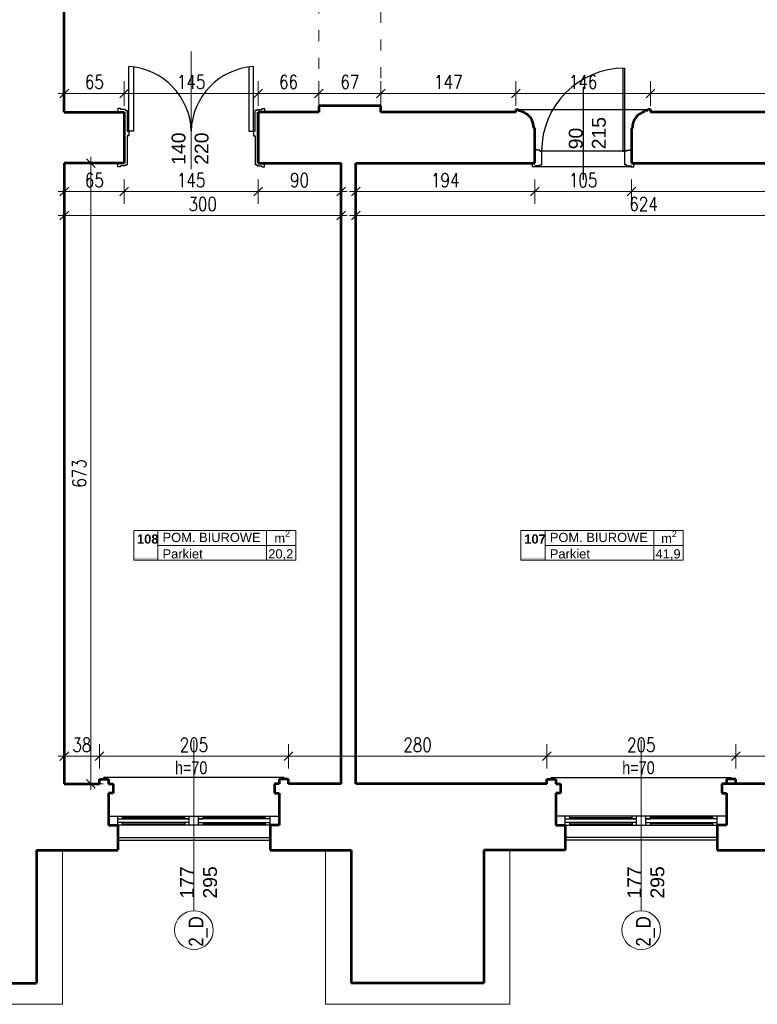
# Model space of a CAD drawing. Header units: millimetres. Extents: x 56977 to 67992, y 30187 to 42235.
# Tile 26 of 130: x 63240 to 64040, y 32666 to 33733. Entities that reach past the tile are written whole.
import ezdxf

# ---------------------------------------------------------------- set-up
doc = ezdxf.new("R2010")
doc.units = ezdxf.units.MM
doc.header["$MEASUREMENT"] = 0
doc.linetypes.add('ACAD_ISO03W100', pattern=[30, 12, -18])
doc.layers.get('0').update_dxf_attribs({"lineweight": 13})
doc.layers.get('DEFPOINTS').update_dxf_attribs({"lineweight": 13})
doc.layers.add('AI-OKNA', color=4, linetype='Continuous')
doc.layers.add('okna', color=8, linetype='Continuous')
for name, color, linetype, lineweight in [('AI-OPISY', 3, 'Continuous', 13), ('AI_MURY', 40, 'Continuous', 53), ('AI_WIDOK', 8, 'Continuous', 13), ('Lines', 7, 'Continuous', 13), ('OPISY TABELKI', 30, 'Continuous', 13), ('wymiary', 8, 'Continuous', 13)]:
    doc.layers.add(name, color=color, linetype=linetype, lineweight=lineweight)
doc.styles.add('GENERATED_STYLE_2', font='txt.shx')
doc.styles.get("Standard").update_dxf_attribs({"font": 'txt.shx'})
doc.styles.add('Style-ROMANS', font='ROMANS.shx')
doc.styles.add('WYMIAROWY-08', font='ROMANS.shx', dxfattribs={"width": 0.8})
doc.dimstyles.new('DYBY', dxfattribs={"dimscale": 100, "dimtxt": 0.15, "dimasz": 0.05, "dimexe": 0.05, "dimexo": 0.1, "dimgap": 0.05, "dimtad": 1, "dimdec": 0, "dimdsep": 46, "dimlunit": 5, "dimtxsty": 'WYMIAROWY-08', "dimblk": 'M_STRZ', "dimcen": 0.1, "dimse1": 1, "dimse2": 1, "dimclrd": 7, "dimclre": 7, "dimclrt": 1, "dimadec": 0, "dimazin": 0, "dimtfac": 1, "dimtdec": 0, "dimtmove": 2, "dimatfit": 3, "dimldrblk": 'M_STRZ', "dimfxl": 0, "dimtolj": 1, "dimarcsym": 0})

# ---------------------------------------------------------------- blocks, each defined once
blk = doc.blocks.new('M_STRZ')
for p, q in [((0, 2.66), (0, 0)), ((-1.33, 0), (1.33, 0)), ((-0.94, -0.94), (0.94, 0.94)), ((0, 0), (0, -2.66))]:
    blk.add_line(p, q)
blk = doc.blocks.new('*U573')
at = {"layer": 'DEFPOINTS', "color": 0}
for p in [(63288.5, 33578.1), (63288.5, 32905.1), (63317.2, 32905.1)]:
    blk.add_point(p, dxfattribs=at)
at = {"layer": 'wymiary', "color": 7, "lineweight": -2}
blk.add_line((63317.2, 33573.1), (63317.2, 32910.1), dxfattribs=at)
at = {"layer": 'wymiary', "color": 7, "lineweight": -2, "xscale": 5, "yscale": 5, "zscale": 5}
for p, rotation in [((63317.2, 33578.1), 90), ((63317.2, 32905.1), 270)]:
    blk.add_blockref('M_STRZ', p, dxfattribs=dict(at, rotation=rotation))
at = {"layer": 'wymiary', "color": 1, "insert": (63304.7, 33241.6), "char_height": 15, "attachment_point": 5, "rotation": 90, "style": 'WYMIAROWY-08'}
blk.add_mtext('673', dxfattribs=at)
blk = doc.blocks.new('*D2106')
at = {"layer": 'DEFPOINTS'}
for p in [(63288.5, 33578.1), (63304.7, 33257.6), (63288.5, 32905.1), (63317.2, 32905.1)]:
    blk.add_point(p, dxfattribs=at)
at = {"layer": 'wymiary', "color": 7}
blk.add_blockref('*U573', (0, 0), dxfattribs=at)
blk = doc.blocks.new('*U943')
at = {"layer": 'DEFPOINTS', "color": 0}
for p in [(63353.5, 33653.5), (63288.5, 33633.1), (63353.5, 33633.1)]:
    blk.add_point(p, dxfattribs=at)
at = {"layer": 'wymiary', "color": 7, "lineweight": -2}
blk.add_line((63293.5, 33653.5), (63348.5, 33653.5), dxfattribs=at)
at = {"layer": 'wymiary', "color": 7, "lineweight": -2, "xscale": 5, "yscale": 5, "zscale": 5, "rotation": 180}
blk.add_blockref('M_STRZ', (63288.5, 33653.5), dxfattribs=at)
at = {"layer": 'wymiary', "color": 7, "lineweight": -2, "xscale": 5, "yscale": 5, "zscale": 5}
blk.add_blockref('M_STRZ', (63353.5, 33653.5), dxfattribs=at)
at = {"layer": 'wymiary', "color": 1, "insert": (63321, 33666), "char_height": 15, "attachment_point": 5, "style": 'WYMIAROWY-08'}
blk.add_mtext('65', dxfattribs=at)
blk = doc.blocks.new('*D2476')
at = {"layer": 'DEFPOINTS'}
for p in [(63310.7, 33666), (63353.5, 33653.5), (63288.5, 33633.1), (63353.5, 33633.1)]:
    blk.add_point(p, dxfattribs=at)
at = {"layer": 'wymiary', "color": 7}
blk.add_blockref('*U943', (0, 0), dxfattribs=at)
blk = doc.blocks.new('*U944')
at = {"layer": 'DEFPOINTS', "color": 0}
for p in [(63498.5, 33653.5), (63353.5, 33633.1), (63498.5, 33633.1)]:
    blk.add_point(p, dxfattribs=at)
at = {"layer": 'wymiary', "color": 7, "lineweight": -2}
blk.add_line((63358.5, 33653.5), (63493.5, 33653.5), dxfattribs=at)
at = {"layer": 'wymiary', "color": 7, "lineweight": -2, "xscale": 5, "yscale": 5, "zscale": 5, "rotation": 180}
blk.add_blockref('M_STRZ', (63353.5, 33653.5), dxfattribs=at)
at = {"layer": 'wymiary', "color": 7, "lineweight": -2, "xscale": 5, "yscale": 5, "zscale": 5}
blk.add_blockref('M_STRZ', (63498.5, 33653.5), dxfattribs=at)
at = {"layer": 'wymiary', "color": 1, "insert": (63426, 33666), "char_height": 15, "attachment_point": 5, "style": 'WYMIAROWY-08'}
blk.add_mtext('145', dxfattribs=at)
blk = doc.blocks.new('*D2477')
at = {"layer": 'DEFPOINTS'}
for p in [(63410.6, 33666), (63498.5, 33653.5), (63353.5, 33633.1), (63498.5, 33633.1)]:
    blk.add_point(p, dxfattribs=at)
at = {"layer": 'wymiary', "color": 7}
blk.add_blockref('*U944', (0, 0), dxfattribs=at)
blk = doc.blocks.new('*U945')
at = {"layer": 'DEFPOINTS', "color": 0}
for p in [(63564.6, 33653.5), (63498.5, 33633.1), (63564.6, 33633.1)]:
    blk.add_point(p, dxfattribs=at)
at = {"layer": 'wymiary', "color": 7, "lineweight": -2}
blk.add_line((63503.5, 33653.5), (63559.6, 33653.5), dxfattribs=at)
at = {"layer": 'wymiary', "color": 7, "lineweight": -2, "xscale": 5, "yscale": 5, "zscale": 5, "rotation": 180}
blk.add_blockref('M_STRZ', (63498.5, 33653.5), dxfattribs=at)
at = {"layer": 'wymiary', "color": 7, "lineweight": -2, "xscale": 5, "yscale": 5, "zscale": 5}
blk.add_blockref('M_STRZ', (63564.6, 33653.5), dxfattribs=at)
at = {"layer": 'wymiary', "color": 1, "insert": (63531.6, 33666), "char_height": 15, "attachment_point": 5, "style": 'WYMIAROWY-08'}
blk.add_mtext('66', dxfattribs=at)
blk = doc.blocks.new('*D2478')
at = {"layer": 'DEFPOINTS'}
for p in [(63521.3, 33666), (63564.6, 33653.5), (63498.5, 33633.1), (63564.6, 33633.1)]:
    blk.add_point(p, dxfattribs=at)
at = {"layer": 'wymiary', "color": 7}
blk.add_blockref('*U945', (0, 0), dxfattribs=at)
blk = doc.blocks.new('*U946')
at = {"layer": 'DEFPOINTS', "color": 0}
for p in [(63631.6, 33653.5), (63564.6, 33633.1), (63631.6, 33633.1)]:
    blk.add_point(p, dxfattribs=at)
at = {"layer": 'wymiary', "color": 7, "lineweight": -2}
blk.add_line((63569.6, 33653.5), (63626.6, 33653.5), dxfattribs=at)
at = {"layer": 'wymiary', "color": 7, "lineweight": -2, "xscale": 5, "yscale": 5, "zscale": 5, "rotation": 180}
blk.add_blockref('M_STRZ', (63564.6, 33653.5), dxfattribs=at)
at = {"layer": 'wymiary', "color": 7, "lineweight": -2, "xscale": 5, "yscale": 5, "zscale": 5}
blk.add_blockref('M_STRZ', (63631.6, 33653.5), dxfattribs=at)
at = {"layer": 'wymiary', "color": 1, "insert": (63598.1, 33666), "char_height": 15, "attachment_point": 5, "style": 'WYMIAROWY-08'}
blk.add_mtext('67', dxfattribs=at)
blk = doc.blocks.new('*D2479')
at = {"layer": 'DEFPOINTS'}
for p in [(63587.8, 33666), (63631.6, 33653.5), (63564.6, 33633.1), (63631.6, 33633.1)]:
    blk.add_point(p, dxfattribs=at)
at = {"layer": 'wymiary', "color": 7}
blk.add_blockref('*U946', (0, 0), dxfattribs=at)
blk = doc.blocks.new('*U947')
at = {"layer": 'DEFPOINTS', "color": 0}
for p in [(64565.2, 33653.5), (63924, 33633.1), (64565.2, 33633.1)]:
    blk.add_point(p, dxfattribs=at)
at = {"layer": 'wymiary', "color": 7, "lineweight": -2}
blk.add_line((63929, 33653.5), (64560.2, 33653.5), dxfattribs=at)
at = {"layer": 'wymiary', "color": 7, "lineweight": -2, "xscale": 5, "yscale": 5, "zscale": 5, "rotation": 180}
blk.add_blockref('M_STRZ', (63924, 33653.5), dxfattribs=at)
at = {"layer": 'wymiary', "color": 7, "lineweight": -2, "xscale": 5, "yscale": 5, "zscale": 5}
blk.add_blockref('M_STRZ', (64565.2, 33653.5), dxfattribs=at)
at = {"layer": 'wymiary', "color": 1, "insert": (64244.6, 33666), "char_height": 15, "attachment_point": 5, "style": 'WYMIAROWY-08'}
blk.add_mtext('641', dxfattribs=at)
blk = doc.blocks.new('*D2480')
at = {"layer": 'DEFPOINTS'}
for p in [(64228.6, 33666), (64565.2, 33653.5), (63924, 33633.1), (64565.2, 33633.1)]:
    blk.add_point(p, dxfattribs=at)
at = {"layer": 'wymiary', "color": 7}
blk.add_blockref('*U947', (0, 0), dxfattribs=at)
blk = doc.blocks.new('*U956')
at = {"layer": 'DEFPOINTS', "color": 0}
for p in [(63288.5, 33573.1), (63353.5, 33573.1), (63353.5, 33547.1)]:
    blk.add_point(p, dxfattribs=at)
at = {"layer": 'wymiary', "color": 7, "lineweight": -2}
blk.add_line((63293.5, 33547.1), (63348.5, 33547.1), dxfattribs=at)
at = {"layer": 'wymiary', "color": 7, "lineweight": -2, "xscale": 5, "yscale": 5, "zscale": 5, "rotation": 180}
blk.add_blockref('M_STRZ', (63288.5, 33547.1), dxfattribs=at)
at = {"layer": 'wymiary', "color": 7, "lineweight": -2, "xscale": 5, "yscale": 5, "zscale": 5}
blk.add_blockref('M_STRZ', (63353.5, 33547.1), dxfattribs=at)
at = {"layer": 'wymiary', "color": 1, "insert": (63321, 33559.6), "char_height": 15, "attachment_point": 5, "style": 'WYMIAROWY-08'}
blk.add_mtext('65', dxfattribs=at)
blk = doc.blocks.new('*D2489')
at = {"layer": 'DEFPOINTS'}
for p in [(63288.5, 33573.1), (63353.5, 33573.1), (63353.5, 33547.1), (63310.7, 33534.6)]:
    blk.add_point(p, dxfattribs=at)
at = {"layer": 'wymiary', "color": 7}
blk.add_blockref('*U956', (0, 0), dxfattribs=at)
blk = doc.blocks.new('*U957')
at = {"layer": 'DEFPOINTS', "color": 0}
for p in [(63353.5, 33573.1), (63498.5, 33573.1), (63498.5, 33547.1)]:
    blk.add_point(p, dxfattribs=at)
at = {"layer": 'wymiary', "color": 7, "lineweight": -2}
blk.add_line((63358.5, 33547.1), (63493.5, 33547.1), dxfattribs=at)
at = {"layer": 'wymiary', "color": 7, "lineweight": -2, "xscale": 5, "yscale": 5, "zscale": 5, "rotation": 180}
blk.add_blockref('M_STRZ', (63353.5, 33547.1), dxfattribs=at)
at = {"layer": 'wymiary', "color": 7, "lineweight": -2, "xscale": 5, "yscale": 5, "zscale": 5}
blk.add_blockref('M_STRZ', (63498.5, 33547.1), dxfattribs=at)
at = {"layer": 'wymiary', "color": 1, "insert": (63426, 33559.6), "char_height": 15, "attachment_point": 5, "style": 'WYMIAROWY-08'}
blk.add_mtext('145', dxfattribs=at)
blk = doc.blocks.new('*D2490')
at = {"layer": 'DEFPOINTS'}
for p in [(63353.5, 33573.1), (63498.5, 33573.1), (63498.5, 33547.1), (63410.6, 33534.6)]:
    blk.add_point(p, dxfattribs=at)
at = {"layer": 'wymiary', "color": 7}
blk.add_blockref('*U957', (0, 0), dxfattribs=at)
blk = doc.blocks.new('*U958')
at = {"layer": 'DEFPOINTS', "color": 0}
for p in [(63604.5, 33573.1), (63798.5, 33573.1), (63798.5, 33547.1)]:
    blk.add_point(p, dxfattribs=at)
at = {"layer": 'wymiary', "color": 7, "lineweight": -2}
blk.add_line((63609.5, 33547.1), (63793.5, 33547.1), dxfattribs=at)
at = {"layer": 'wymiary', "color": 7, "lineweight": -2, "xscale": 5, "yscale": 5, "zscale": 5, "rotation": 180}
blk.add_blockref('M_STRZ', (63604.5, 33547.1), dxfattribs=at)
at = {"layer": 'wymiary', "color": 7, "lineweight": -2, "xscale": 5, "yscale": 5, "zscale": 5}
blk.add_blockref('M_STRZ', (63798.5, 33547.1), dxfattribs=at)
at = {"layer": 'wymiary', "color": 1, "insert": (63701.5, 33559.6), "char_height": 15, "attachment_point": 5, "style": 'WYMIAROWY-08'}
blk.add_mtext('194', dxfattribs=at)
blk = doc.blocks.new('*D2491')
at = {"layer": 'DEFPOINTS'}
for p in [(63604.5, 33573.1), (63798.5, 33573.1), (63798.5, 33547.1), (63686.1, 33534.6)]:
    blk.add_point(p, dxfattribs=at)
at = {"layer": 'wymiary', "color": 7}
blk.add_blockref('*U958', (0, 0), dxfattribs=at)
blk = doc.blocks.new('*U1124')
at = {"layer": 'DEFPOINTS', "color": 0}
for p in [(63326.5, 32934.9), (63288.5, 32905.1), (63326.5, 32905.1)]:
    blk.add_point(p, dxfattribs=at)
at = {"layer": 'wymiary', "color": 7, "lineweight": -2}
blk.add_line((63293.5, 32934.9), (63321.5, 32934.9), dxfattribs=at)
at = {"layer": 'wymiary', "color": 7, "lineweight": -2, "xscale": 5, "yscale": 5, "zscale": 5, "rotation": 180}
blk.add_blockref('M_STRZ', (63288.5, 32934.9), dxfattribs=at)
at = {"layer": 'wymiary', "color": 7, "lineweight": -2, "xscale": 5, "yscale": 5, "zscale": 5}
blk.add_blockref('M_STRZ', (63326.5, 32934.9), dxfattribs=at)
at = {"layer": 'wymiary', "color": 1, "insert": (63307.5, 32947.4), "char_height": 15, "attachment_point": 5, "style": 'WYMIAROWY-08'}
blk.add_mtext('38', dxfattribs=at)
blk = doc.blocks.new('*D2657')
at = {"layer": 'DEFPOINTS'}
for p in [(63296.9, 32947.4), (63326.5, 32934.9), (63288.5, 32905.1), (63326.5, 32905.1)]:
    blk.add_point(p, dxfattribs=at)
at = {"layer": 'wymiary', "color": 7}
blk.add_blockref('*U1124', (0, 0), dxfattribs=at)
blk = doc.blocks.new('*U1125')
at = {"layer": 'DEFPOINTS', "color": 0}
for p in [(63531.5, 32934.9), (63326.5, 32905.1), (63531.5, 32905.1)]:
    blk.add_point(p, dxfattribs=at)
at = {"layer": 'wymiary', "color": 7, "lineweight": -2}
blk.add_line((63331.5, 32934.9), (63526.5, 32934.9), dxfattribs=at)
at = {"layer": 'wymiary', "color": 7, "lineweight": -2, "xscale": 5, "yscale": 5, "zscale": 5, "rotation": 180}
blk.add_blockref('M_STRZ', (63326.5, 32934.9), dxfattribs=at)
at = {"layer": 'wymiary', "color": 7, "lineweight": -2, "xscale": 5, "yscale": 5, "zscale": 5}
blk.add_blockref('M_STRZ', (63531.5, 32934.9), dxfattribs=at)
at = {"layer": 'wymiary', "color": 1, "insert": (63429, 32947.4), "char_height": 15, "attachment_point": 5, "style": 'WYMIAROWY-08'}
blk.add_mtext('205', dxfattribs=at)
blk = doc.blocks.new('*D2658')
at = {"layer": 'DEFPOINTS'}
for p in [(63412.7, 32947.4), (63531.5, 32934.9), (63326.5, 32905.1), (63531.5, 32905.1)]:
    blk.add_point(p, dxfattribs=at)
at = {"layer": 'wymiary', "color": 7}
blk.add_blockref('*U1125', (0, 0), dxfattribs=at)
blk = doc.blocks.new('*U1126')
at = {"layer": 'DEFPOINTS', "color": 0}
for p in [(63811.5, 32934.9), (63531.5, 32905.1), (63811.5, 32905.1)]:
    blk.add_point(p, dxfattribs=at)
at = {"layer": 'wymiary', "color": 7, "lineweight": -2}
blk.add_line((63536.5, 32934.9), (63806.5, 32934.9), dxfattribs=at)
at = {"layer": 'wymiary', "color": 7, "lineweight": -2, "xscale": 5, "yscale": 5, "zscale": 5, "rotation": 180}
blk.add_blockref('M_STRZ', (63531.5, 32934.9), dxfattribs=at)
at = {"layer": 'wymiary', "color": 7, "lineweight": -2, "xscale": 5, "yscale": 5, "zscale": 5}
blk.add_blockref('M_STRZ', (63811.5, 32934.9), dxfattribs=at)
at = {"layer": 'wymiary', "color": 1, "insert": (63671.5, 32947.4), "char_height": 15, "attachment_point": 5, "style": 'WYMIAROWY-08'}
blk.add_mtext('280', dxfattribs=at)
blk = doc.blocks.new('*D2659')
at = {"layer": 'DEFPOINTS'}
for p in [(63655.2, 32947.4), (63811.5, 32934.9), (63531.5, 32905.1), (63811.5, 32905.1)]:
    blk.add_point(p, dxfattribs=at)
at = {"layer": 'wymiary', "color": 7}
blk.add_blockref('*U1126', (0, 0), dxfattribs=at)
blk = doc.blocks.new('*U1127')
at = {"layer": 'DEFPOINTS', "color": 0}
for p in [(64016.5, 32934.9), (63811.5, 32905.1), (64016.5, 32905.1)]:
    blk.add_point(p, dxfattribs=at)
at = {"layer": 'wymiary', "color": 7, "lineweight": -2}
blk.add_line((63816.5, 32934.9), (64011.5, 32934.9), dxfattribs=at)
at = {"layer": 'wymiary', "color": 7, "lineweight": -2, "xscale": 5, "yscale": 5, "zscale": 5, "rotation": 180}
blk.add_blockref('M_STRZ', (63811.5, 32934.9), dxfattribs=at)
at = {"layer": 'wymiary', "color": 7, "lineweight": -2, "xscale": 5, "yscale": 5, "zscale": 5}
blk.add_blockref('M_STRZ', (64016.5, 32934.9), dxfattribs=at)
at = {"layer": 'wymiary', "color": 1, "insert": (63914, 32947.4), "char_height": 15, "attachment_point": 5, "style": 'WYMIAROWY-08'}
blk.add_mtext('205', dxfattribs=at)
blk = doc.blocks.new('*D2660')
at = {"layer": 'DEFPOINTS'}
for p in [(63897.7, 32947.4), (64016.5, 32934.9), (63811.5, 32905.1), (64016.5, 32905.1)]:
    blk.add_point(p, dxfattribs=at)
at = {"layer": 'wymiary', "color": 7}
blk.add_blockref('*U1127', (0, 0), dxfattribs=at)
blk = doc.blocks.new('*U1128')
at = {"layer": 'DEFPOINTS', "color": 0}
for p in [(64228.5, 32934.9), (64016.5, 32905.1), (64228.5, 32905.1)]:
    blk.add_point(p, dxfattribs=at)
at = {"layer": 'wymiary', "color": 7, "lineweight": -2}
blk.add_line((64021.5, 32934.9), (64223.5, 32934.9), dxfattribs=at)
at = {"layer": 'wymiary', "color": 7, "lineweight": -2, "xscale": 5, "yscale": 5, "zscale": 5, "rotation": 180}
blk.add_blockref('M_STRZ', (64016.5, 32934.9), dxfattribs=at)
at = {"layer": 'wymiary', "color": 7, "lineweight": -2, "xscale": 5, "yscale": 5, "zscale": 5}
blk.add_blockref('M_STRZ', (64228.5, 32934.9), dxfattribs=at)
at = {"layer": 'wymiary', "color": 1, "insert": (64122.5, 32947.4), "char_height": 15, "attachment_point": 5, "style": 'WYMIAROWY-08'}
blk.add_mtext('212', dxfattribs=at)
blk = doc.blocks.new('*D2661')
at = {"layer": 'DEFPOINTS'}
for p in [(64106.2, 32947.4), (64228.5, 32934.9), (64016.5, 32905.1), (64228.5, 32905.1)]:
    blk.add_point(p, dxfattribs=at)
at = {"layer": 'wymiary', "color": 7}
blk.add_blockref('*U1128', (0, 0), dxfattribs=at)
blk = doc.blocks.new('*U1295')
at = {"layer": 'DEFPOINTS', "color": 0}
for p in [(63778, 33653.5), (63631.6, 33633.1), (63778, 33633.1)]:
    blk.add_point(p, dxfattribs=at)
at = {"layer": 'wymiary', "color": 7, "lineweight": -2}
blk.add_line((63636.6, 33653.5), (63773, 33653.5), dxfattribs=at)
at = {"layer": 'wymiary', "color": 7, "lineweight": -2, "xscale": 5, "yscale": 5, "zscale": 5, "rotation": 180}
blk.add_blockref('M_STRZ', (63631.6, 33653.5), dxfattribs=at)
at = {"layer": 'wymiary', "color": 7, "lineweight": -2, "xscale": 5, "yscale": 5, "zscale": 5}
blk.add_blockref('M_STRZ', (63778, 33653.5), dxfattribs=at)
at = {"layer": 'wymiary', "color": 1, "insert": (63704.8, 33666), "char_height": 15, "attachment_point": 5, "style": 'WYMIAROWY-08'}
blk.add_mtext('147', dxfattribs=at)
blk = doc.blocks.new('*D2826')
at = {"layer": 'DEFPOINTS'}
for p in [(63689.4, 33666), (63778, 33653.5), (63631.6, 33633.1), (63778, 33633.1)]:
    blk.add_point(p, dxfattribs=at)
at = {"layer": 'wymiary', "color": 7}
blk.add_blockref('*U1295', (0, 0), dxfattribs=at)
blk = doc.blocks.new('*U1296')
at = {"layer": 'DEFPOINTS', "color": 0}
for p in [(63924, 33653.5), (63778, 33633.1), (63924, 33633.1)]:
    blk.add_point(p, dxfattribs=at)
at = {"layer": 'wymiary', "color": 7, "lineweight": -2}
blk.add_line((63783, 33653.5), (63919, 33653.5), dxfattribs=at)
at = {"layer": 'wymiary', "color": 7, "lineweight": -2, "xscale": 5, "yscale": 5, "zscale": 5, "rotation": 180}
blk.add_blockref('M_STRZ', (63778, 33653.5), dxfattribs=at)
at = {"layer": 'wymiary', "color": 7, "lineweight": -2, "xscale": 5, "yscale": 5, "zscale": 5}
blk.add_blockref('M_STRZ', (63924, 33653.5), dxfattribs=at)
at = {"layer": 'wymiary', "color": 1, "insert": (63851, 33666), "char_height": 15, "attachment_point": 5, "style": 'WYMIAROWY-08'}
blk.add_mtext('146', dxfattribs=at)
blk = doc.blocks.new('*D2827')
at = {"layer": 'DEFPOINTS'}
for p in [(63835.6, 33666), (63924, 33653.5), (63778, 33633.1), (63924, 33633.1)]:
    blk.add_point(p, dxfattribs=at)
at = {"layer": 'wymiary', "color": 7}
blk.add_blockref('*U1296', (0, 0), dxfattribs=at)
blk = doc.blocks.new('*U1439')
at = {"layer": 'DEFPOINTS', "color": 0}
for p in [(63498.5, 33578.1), (63588.5, 33578.1), (63588.5, 33547.1)]:
    blk.add_point(p, dxfattribs=at)
at = {"layer": 'wymiary', "color": 7, "lineweight": -2}
blk.add_line((63503.5, 33547.1), (63583.5, 33547.1), dxfattribs=at)
at = {"layer": 'wymiary', "color": 7, "lineweight": -2, "xscale": 5, "yscale": 5, "zscale": 5, "rotation": 180}
blk.add_blockref('M_STRZ', (63498.5, 33547.1), dxfattribs=at)
at = {"layer": 'wymiary', "color": 7, "lineweight": -2, "xscale": 5, "yscale": 5, "zscale": 5}
blk.add_blockref('M_STRZ', (63588.5, 33547.1), dxfattribs=at)
at = {"layer": 'wymiary', "color": 1, "insert": (63543.5, 33559.6), "char_height": 15, "attachment_point": 5, "style": 'WYMIAROWY-08'}
blk.add_mtext('90', dxfattribs=at)
blk = doc.blocks.new('*D2970')
at = {"layer": 'DEFPOINTS'}
for p in [(63498.5, 33578.1), (63588.5, 33578.1), (63588.5, 33547.1), (63532.9, 33534.6)]:
    blk.add_point(p, dxfattribs=at)
at = {"layer": 'wymiary', "color": 7}
blk.add_blockref('*U1439', (0, 0), dxfattribs=at)
blk = doc.blocks.new('*U1440')
at = {"layer": 'DEFPOINTS', "color": 0}
for p in [(63798.5, 33578.1), (63903.5, 33578.1), (63903.5, 33547.1)]:
    blk.add_point(p, dxfattribs=at)
at = {"layer": 'wymiary', "color": 7, "lineweight": -2}
blk.add_line((63803.5, 33547.1), (63898.5, 33547.1), dxfattribs=at)
at = {"layer": 'wymiary', "color": 7, "lineweight": -2, "xscale": 5, "yscale": 5, "zscale": 5, "rotation": 180}
blk.add_blockref('M_STRZ', (63798.5, 33547.1), dxfattribs=at)
at = {"layer": 'wymiary', "color": 7, "lineweight": -2, "xscale": 5, "yscale": 5, "zscale": 5}
blk.add_blockref('M_STRZ', (63903.5, 33547.1), dxfattribs=at)
at = {"layer": 'wymiary', "color": 1, "insert": (63851, 33559.6), "char_height": 15, "attachment_point": 5, "style": 'WYMIAROWY-08'}
blk.add_mtext('105', dxfattribs=at)
blk = doc.blocks.new('*D2971')
at = {"layer": 'DEFPOINTS'}
for p in [(63798.5, 33578.1), (63903.5, 33578.1), (63903.5, 33547.1), (63835.6, 33534.6)]:
    blk.add_point(p, dxfattribs=at)
at = {"layer": 'wymiary', "color": 7}
blk.add_blockref('*U1440', (0, 0), dxfattribs=at)
blk = doc.blocks.new('*U1441')
at = {"layer": 'DEFPOINTS', "color": 0}
for p in [(63903.5, 33578.1), (64228.5, 33578.1), (64228.5, 33547.1)]:
    blk.add_point(p, dxfattribs=at)
at = {"layer": 'wymiary', "color": 7, "lineweight": -2}
blk.add_line((63908.5, 33547.1), (64223.5, 33547.1), dxfattribs=at)
at = {"layer": 'wymiary', "color": 7, "lineweight": -2, "xscale": 5, "yscale": 5, "zscale": 5, "rotation": 180}
blk.add_blockref('M_STRZ', (63903.5, 33547.1), dxfattribs=at)
at = {"layer": 'wymiary', "color": 7, "lineweight": -2, "xscale": 5, "yscale": 5, "zscale": 5}
blk.add_blockref('M_STRZ', (64228.5, 33547.1), dxfattribs=at)
at = {"layer": 'wymiary', "color": 1, "insert": (64066, 33559.6), "char_height": 15, "attachment_point": 5, "style": 'WYMIAROWY-08'}
blk.add_mtext('325', dxfattribs=at)
blk = doc.blocks.new('*D2972')
at = {"layer": 'DEFPOINTS'}
for p in [(63903.5, 33578.1), (64228.5, 33578.1), (64228.5, 33547.1), (64049.7, 33534.6)]:
    blk.add_point(p, dxfattribs=at)
at = {"layer": 'wymiary', "color": 7}
blk.add_blockref('*U1441', (0, 0), dxfattribs=at)
blk = doc.blocks.new('*U1442')
at = {"layer": 'DEFPOINTS', "color": 0}
for p in [(63288.5, 33547.1), (63588.5, 33547.1), (63588.5, 33521.1)]:
    blk.add_point(p, dxfattribs=at)
at = {"layer": 'wymiary', "color": 7, "lineweight": -2}
blk.add_line((63293.5, 33521.1), (63583.5, 33521.1), dxfattribs=at)
at = {"layer": 'wymiary', "color": 7, "lineweight": -2, "xscale": 5, "yscale": 5, "zscale": 5, "rotation": 180}
blk.add_blockref('M_STRZ', (63288.5, 33521.1), dxfattribs=at)
at = {"layer": 'wymiary', "color": 7, "lineweight": -2, "xscale": 5, "yscale": 5, "zscale": 5}
blk.add_blockref('M_STRZ', (63588.5, 33521.1), dxfattribs=at)
at = {"layer": 'wymiary', "color": 1, "insert": (63438.5, 33533.6), "char_height": 15, "attachment_point": 5, "style": 'WYMIAROWY-08'}
blk.add_mtext('300', dxfattribs=at)
blk = doc.blocks.new('*D2973')
at = {"layer": 'DEFPOINTS'}
for p in [(63288.5, 33547.1), (63588.5, 33547.1), (63588.5, 33521.1), (63422.2, 33508.6)]:
    blk.add_point(p, dxfattribs=at)
at = {"layer": 'wymiary', "color": 7}
blk.add_blockref('*U1442', (0, 0), dxfattribs=at)
blk = doc.blocks.new('*U1443')
at = {"layer": 'DEFPOINTS', "color": 0}
for p in [(63604.5, 33547.1), (64228.5, 33547.1), (64228.5, 33521.1)]:
    blk.add_point(p, dxfattribs=at)
at = {"layer": 'wymiary', "color": 7, "lineweight": -2}
blk.add_line((63609.5, 33521.1), (64223.5, 33521.1), dxfattribs=at)
at = {"layer": 'wymiary', "color": 7, "lineweight": -2, "xscale": 5, "yscale": 5, "zscale": 5, "rotation": 180}
blk.add_blockref('M_STRZ', (63604.5, 33521.1), dxfattribs=at)
at = {"layer": 'wymiary', "color": 7, "lineweight": -2, "xscale": 5, "yscale": 5, "zscale": 5}
blk.add_blockref('M_STRZ', (64228.5, 33521.1), dxfattribs=at)
at = {"layer": 'wymiary', "color": 1, "insert": (63916.5, 33533.6), "char_height": 15, "attachment_point": 5, "style": 'WYMIAROWY-08'}
blk.add_mtext('624', dxfattribs=at)
blk = doc.blocks.new('*D2974')
at = {"layer": 'DEFPOINTS'}
for p in [(63604.5, 33547.1), (64228.5, 33547.1), (64228.5, 33521.1), (63900.5, 33508.6)]:
    blk.add_point(p, dxfattribs=at)
at = {"layer": 'wymiary', "color": 7}
blk.add_blockref('*U1443', (0, 0), dxfattribs=at)

msp = doc.modelspace()

# ---------------------------------------------------------------- hatches: boundary and pattern name
at = {"layer": 'OPISY TABELKI', "extrusion": (0, 0, -1)}
for points in [[(-63390, 33147.5), (-63390, 33150.4), (-63363.7, 33150.4), (-63363.7, 33147.5)], [(-63809.9, 33147.5), (-63809.9, 33150.4), (-63783.6, 33150.4), (-63783.6, 33147.5)]]:
    msp.add_hatch(color=256, dxfattribs=at).paths.add_polyline_path(points, flags=16)

# ---------------------------------------------------------------- linework, layer by layer
at = {"layer": 'AI-OKNA'}
for p, q in [((63358.5, 33612.6), (63358.5, 33682.6)), ((63363.5, 33682.6), (63363.5, 33612.6)), ((63488.5, 33682.6), (63488.5, 33612.6)), ((63493.5, 33612.6), (63493.5, 33682.6)), ((63894, 33680.9), (63894, 33590.9)), ((63896, 33680.9), (63896, 33590.9)), ((63851, 33660.7), (63851, 33560)), ((63349.5, 33637.1), (63346.5, 33637.1)), ((63346.5, 33637.1), (63346.5, 33633.1)), ((63349.5, 33637.1), (63349.5, 33636.1)), ((63354.5, 33636.1), (63349.5, 33636.1)), ((63354.5, 33636.1), (63354.5, 33635.1)), ((63354.5, 33635.1), (63356.5, 33635.1)), ((63356.5, 33635.1), (63356.5, 33612.6)), ((63497.5, 33635.1), (63495.5, 33635.1)), ((63495.5, 33612.6), (63495.5, 33635.1)), ((63497.5, 33636.1), (63497.5, 33635.1)), ((63497.5, 33636.1), (63502.5, 33636.1)), ((63502.5, 33637.1), (63502.5, 33636.1)), ((63502.5, 33637.1), (63505.5, 33637.1)), ((63505.5, 33637.1), (63505.5, 33633.1)), ((63356.5, 33612.6), (63358.5, 33612.6)), ((63358.5, 33607.6), (63356.5, 33607.6)), ((63356.5, 33607.6), (63356.5, 33576.1)), ((63358.5, 33612.6), (63358.5, 33607.6)), ((63363.5, 33612.6), (63358.5, 33612.6)), ((63488.5, 33612.6), (63493.5, 33612.6)), ((63495.5, 33612.6), (63493.5, 33612.6)), ((63493.5, 33612.6), (63493.5, 33607.6)), ((63493.5, 33607.6), (63495.5, 33607.6)), ((63495.5, 33607.6), (63495.5, 33576.1)), ((63804, 33591.9), (63800, 33591.9)), ((63804, 33591.9), (63804, 33590.9)), ((63898, 33591.9), (63898, 33590.9)), ((63898, 33591.9), (63902, 33591.9)), ((63895.5, 33590.9), (63804, 33590.9)), ((63804, 33590.9), (63806, 33590.9)), ((63806, 33590.9), (63806, 33576.1)), ((63894, 33590.9), (63896, 33590.9)), ((63896, 33590.9), (63896, 33576.1)), ((63898, 33590.9), (63896, 33590.9)), ((63346.5, 33574.1), (63346.5, 33578.1)), ((63349.5, 33574.1), (63346.5, 33574.1)), ((63354.5, 33575.1), (63349.5, 33575.1)), ((63349.5, 33574.1), (63349.5, 33575.1)), ((63354.5, 33576.1), (63356.5, 33576.1)), ((63354.5, 33575.1), (63354.5, 33576.1)), ((63497.5, 33576.1), (63495.5, 33576.1)), ((63497.5, 33575.1), (63497.5, 33576.1)), ((63497.5, 33575.1), (63502.5, 33575.1)), ((63502.5, 33574.1), (63502.5, 33575.1)), ((63502.5, 33574.1), (63505.5, 33574.1)), ((63505.5, 33574.1), (63505.5, 33578.1)), ((63796, 33574.1), (63796, 33578.1)), ((63799, 33574.1), (63796, 33574.1)), ((63804, 33575.1), (63799, 33575.1)), ((63799, 33574.1), (63799, 33575.1)), ((63903, 33574.1), (63799, 33574.1)), ((63804, 33576.1), (63806, 33576.1)), ((63804, 33575.1), (63804, 33576.1)), ((63898, 33576.1), (63896, 33576.1)), ((63898, 33575.1), (63898, 33576.1)), ((63898, 33575.1), (63903, 33575.1)), ((63903, 33575.1), (63903, 33574.1)), ((63903, 33574.1), (63906, 33574.1)), ((63906, 33574.1), (63906, 33578.1)), ((63336.5, 32870.1), (63521.5, 32870.1)), ((63336.5, 32870.1), (63336.5, 32860.1)), ((63346.5, 32860.1), (63346.5, 32870.1)), ((63346.5, 32867.1), (63351.5, 32867.1)), ((63351.5, 32867.1), (63351.5, 32870.1)), ((63351.5, 32868.6), (63419, 32868.6)), ((63351.5, 32867.1), (63424, 32867.1)), ((63419, 32867.1), (63419, 32870.1)), ((63424, 32867.1), (63419, 32867.1)), ((63424, 32860.1), (63424, 32870.1)), ((63434, 32860.1), (63434, 32870.1)), ((63506.5, 32867.1), (63434, 32867.1)), ((63434, 32867.1), (63439, 32867.1)), ((63439, 32867.1), (63439, 32870.1)), ((63506.5, 32868.6), (63439, 32868.6)), ((63506.5, 32867.1), (63506.5, 32870.1)), ((63511.5, 32867.1), (63506.5, 32867.1)), ((63511.5, 32860.1), (63511.5, 32870.1)), ((63511.5, 32860.1), (63511.5, 32870.1)), ((63521.5, 32870.1), (63521.5, 32860.1)), ((64006.5, 32870.1), (63821.5, 32870.1)), ((63821.5, 32870.1), (63821.5, 32860.1)), ((63831.5, 32860.1), (63831.5, 32870.1)), ((63831.5, 32860.1), (63831.5, 32870.1)), ((63831.5, 32867.1), (63836.5, 32867.1)), ((63836.5, 32867.1), (63836.5, 32870.1)), ((63836.5, 32868.6), (63904, 32868.6)), ((63836.5, 32867.1), (63909, 32867.1)), ((63904, 32867.1), (63904, 32870.1)), ((63909, 32867.1), (63904, 32867.1)), ((63909, 32860.1), (63909, 32870.1)), ((63919, 32860.1), (63919, 32870.1)), ((63991.5, 32867.1), (63919, 32867.1)), ((63919, 32867.1), (63924, 32867.1)), ((63924, 32867.1), (63924, 32870.1)), ((63991.5, 32868.6), (63924, 32868.6)), ((63991.5, 32867.1), (63991.5, 32870.1)), ((63996.5, 32867.1), (63991.5, 32867.1)), ((63996.5, 32860.1), (63996.5, 32870.1)), ((64006.5, 32870.1), (64006.5, 32860.1)), ((63521.5, 32860.1), (63336.5, 32860.1)), ((63351.5, 32863.1), (63346.5, 32863.1)), ((63351.5, 32860.1), (63351.5, 32863.1)), ((63424, 32863.1), (63351.5, 32863.1)), ((63351.5, 32861.6), (63419, 32861.6)), ((63419, 32863.1), (63419, 32860.1)), ((63429, 32860.1), (63424, 32860.1)), ((63434, 32863.1), (63506.5, 32863.1)), ((63439, 32863.1), (63439, 32860.1)), ((63506.5, 32861.6), (63439, 32861.6)), ((63506.5, 32860.1), (63506.5, 32863.1)), ((63506.5, 32863.1), (63511.5, 32863.1)), ((63821.5, 32860.1), (64006.5, 32860.1)), ((63836.5, 32863.1), (63831.5, 32863.1)), ((63836.5, 32860.1), (63836.5, 32863.1)), ((63909, 32863.1), (63836.5, 32863.1)), ((63836.5, 32861.6), (63904, 32861.6)), ((63904, 32863.1), (63904, 32860.1)), ((63914, 32860.1), (63919, 32860.1)), ((63919, 32863.1), (63991.5, 32863.1)), ((63924, 32863.1), (63924, 32860.1)), ((63991.5, 32861.6), (63924, 32861.6)), ((63991.5, 32860.1), (63991.5, 32863.1)), ((63991.5, 32863.1), (63996.5, 32863.1))]:
    msp.add_line(p, q, dxfattribs=at)
for centre, radius, start, end in [((63354.1, 33610.8), 72, 1.4717, 86.445), ((63498, 33610.8), 72, 93.555, 178.5283), ((63896, 33590.9), 90, 90, 180), ((63798.5, 33591.9), 1.5, 0, 90), ((63903.5, 33591.9), 1.5, 90, 180)]:
    msp.add_arc(centre, radius, start, end, dxfattribs=at)
at = {"layer": 'AI-OPISY'}
for p, q in [((63426, 33699), (63426, 33571.5)), ((63429, 32767.5), (63429, 32952.6)), ((63914, 32767.5), (63914, 32952.6))]:
    msp.add_line(p, q, dxfattribs=at)
for centre in [(63429, 32746.5), (63914, 32746.5)]:
    msp.add_circle(centre, 21, dxfattribs=at)
at = {"layer": 'AI_MURY'}
for p, q in [((63288.5, 33633.1), (63288.5, 33909.1)), ((63631.6, 33640.1), (63564.6, 33640.1)), ((63564.6, 33640.1), (63564.6, 33633.1)), ((63631.6, 33633.1), (63631.6, 33640.1)), ((63778, 33636.1), (63778, 33633.1)), ((63778, 33636.1), (63781, 33636.1)), ((63781, 33635.1), (63781, 33636.1)), ((63781, 33635.1), (63784, 33635.1)), ((63784, 33634.1), (63784, 33635.1)), ((63918, 33634.1), (63918, 33635.1)), ((63921, 33635.1), (63918, 33635.1)), ((63921, 33635.1), (63921, 33636.1)), ((63924, 33636.1), (63921, 33636.1)), ((63924, 33636.1), (63924, 33633.1)), ((63288.5, 33633.1), (63353.5, 33633.1)), ((63353.5, 33633.1), (63353.5, 33578.1)), ((63353.5, 33633.1), (63353.5, 33578.1)), ((63353.5, 33633.1), (63353.5, 33578.1)), ((63564.6, 33633.1), (63498.5, 33633.1)), ((63498.5, 33578.1), (63498.5, 33633.1)), ((63498.5, 33633.1), (63498.5, 33578.1)), ((63778, 33633.1), (63631.6, 33633.1)), ((64565.2, 33633.1), (63924, 33633.1)), ((63798.5, 33616.1), (63797.5, 33616.1)), ((63798.5, 33578.1), (63798.5, 33616.1)), ((63903.5, 33616.1), (63903.5, 33578.1)), ((63903.5, 33616.1), (63904.5, 33616.1)), ((63288.5, 33578.1), (63288.5, 32905.1)), ((63353.5, 33578.1), (63288.5, 33578.1)), ((63498.5, 33578.1), (63588.5, 33578.1)), ((63588.5, 32905.1), (63588.5, 33578.1)), ((63604.5, 33578.1), (63798.5, 33578.1)), ((63604.5, 32905.1), (63604.5, 33578.1)), ((63903.5, 33578.1), (64228.5, 33578.1)), ((63326.5, 32905.1), (63326.5, 32910.1)), ((63326.5, 32910.1), (63336.5, 32910.1)), ((63336.5, 32910.1), (63336.5, 32905.1)), ((63531.5, 32910.1), (63521.5, 32910.1)), ((63521.5, 32910.1), (63521.5, 32905.1)), ((63531.5, 32905.1), (63531.5, 32910.1)), ((63811.5, 32905.1), (63811.5, 32910.1)), ((63811.5, 32910.1), (63821.5, 32910.1)), ((63821.5, 32910.1), (63821.5, 32905.1)), ((64016.5, 32910.1), (64006.5, 32910.1)), ((64006.5, 32910.1), (64006.5, 32905.1)), ((64016.5, 32905.1), (64016.5, 32910.1)), ((63288.5, 32905.1), (63326.5, 32905.1)), ((63336.5, 32905.1), (63341.5, 32905.1)), ((63341.5, 32905.1), (63341.5, 32895.1)), ((63521.5, 32905.1), (63516.5, 32905.1)), ((63516.5, 32905.1), (63516.5, 32895.1)), ((63588.5, 32905.1), (63531.5, 32905.1)), ((63811.5, 32905.1), (63604.5, 32905.1)), ((63821.5, 32905.1), (63826.5, 32905.1)), ((63826.5, 32905.1), (63826.5, 32895.1)), ((64006.5, 32905.1), (64001.5, 32905.1)), ((64001.5, 32905.1), (64001.5, 32895.1)), ((64228.5, 32905.1), (64005.6, 32905.1)), ((63341.5, 32895.1), (63336.5, 32895.1)), ((63336.5, 32895.1), (63336.5, 32860.1)), ((63516.5, 32895.1), (63521.5, 32895.1)), ((63521.5, 32895.1), (63521.5, 32860.1)), ((63826.5, 32895.1), (63821.5, 32895.1)), ((63821.5, 32895.1), (63821.5, 32860.1)), ((64001.5, 32895.1), (64006.5, 32895.1)), ((64006.5, 32895.1), (64006.5, 32860.1)), ((63336.5, 32860.1), (63346.5, 32860.1)), ((63346.5, 32860.1), (63346.5, 32833.1)), ((63521.5, 32860.1), (63511.5, 32860.1)), ((63511.5, 32860.1), (63511.5, 32833.1)), ((63821.5, 32860.1), (63831.5, 32860.1)), ((63831.5, 32860.1), (63831.5, 32833.1)), ((64006.5, 32860.1), (63996.5, 32860.1)), ((63996.5, 32860.1), (63996.5, 32833.1)), ((63258.5, 32833.1), (63258.5, 32689.1)), ((63258.5, 32833.1), (63346.5, 32833.1)), ((63511.5, 32833.1), (63599.5, 32833.1)), ((63599.5, 32833.1), (63599.5, 32689.1)), ((63743.5, 32833.1), (63743.5, 32689.1)), ((63831.5, 32833.1), (63743.5, 32833.1)), ((63996.5, 32833.1), (64084.5, 32833.1)), ((63114.5, 32689.1), (63258.5, 32689.1)), ((63743.5, 32689.1), (63599.5, 32689.1))]:
    msp.add_line(p, q, dxfattribs=at)
for centre, start, end in [((63779.5, 33616.6), 358.2739, 75.56), ((63922.5, 33616.6), 104.44, 181.7261)]:
    msp.add_arc(centre, 18, start, end, dxfattribs=at)
at = {"layer": 'AI_WIDOK', "color": 251, "linetype": 'ACAD_ISO03W100'}
for p, q in [((63564.6, 33902.1), (63564.6, 33640.1)), ((63631.6, 33640.1), (63631.6, 33902.1))]:
    msp.add_line(p, q, dxfattribs=at)
at = {"layer": 'Lines', "color": 251, "linetype": 'Continuous'}
for p, q in [((63286.5, 32833.1), (63286.5, 32666.1)), ((63571.5, 32833.1), (63571.5, 32666.1)), ((63771.5, 32833.1), (63771.5, 32666.1)), ((63086.5, 32666.1), (63286.5, 32666.1)), ((63771.5, 32666.1), (63571.5, 32666.1))]:
    msp.add_line(p, q, dxfattribs=at)
at = {"layer": 'okna'}
for p, q in [((63781, 33636.1), (63921, 33636.1)), ((63526.5, 32912.1), (63331.5, 32912.1)), ((63331.5, 32910.1), (63331.5, 32912.1)), ((63526.5, 32910.1), (63526.5, 32912.1)), ((63816.5, 32912.1), (64011.5, 32912.1)), ((63816.5, 32910.1), (63816.5, 32912.1)), ((64011.5, 32910.1), (64011.5, 32912.1)), ((63346.5, 32846.9), (63511.5, 32846.9)), ((63996.5, 32846.9), (63831.5, 32846.9)), ((63346.5, 32843.9), (63511.5, 32843.9)), ((63996.5, 32843.9), (63831.5, 32843.9))]:
    msp.add_line(p, q, dxfattribs=at)
at = {"layer": 'OPISY TABELKI'}
for p, q in [((63363.7, 33179.7), (63539.4, 33179.7)), ((63363.7, 33179.7), (63363.7, 33147.5)), ((63390, 33179.7), (63390, 33147.5)), ((63507.6, 33179.7), (63507.6, 33147.5)), ((63539.4, 33179.7), (63539.4, 33147.5)), ((63783.6, 33179.7), (63959.3, 33179.7)), ((63783.6, 33179.7), (63783.6, 33147.5)), ((63809.9, 33179.7), (63809.9, 33147.5)), ((63927.5, 33179.7), (63927.5, 33147.5)), ((63959.3, 33179.7), (63959.3, 33147.5)), ((63390, 33163.6), (63539.4, 33163.6)), ((63809.9, 33163.6), (63959.3, 33163.6)), ((63363.7, 33147.5), (63539.4, 33147.5)), ((63783.6, 33147.5), (63959.3, 33147.5))]:
    msp.add_line(p, q, dxfattribs=at)

# ---------------------------------------------------------------- texts
at = {"layer": 'AI-OPISY', "char_height": 15, "width": 45.29, "rotation": 90}
for s, insert, attachment_point in [('\\fArial|b0|i0|c238|p39;90\\P215', (63875.7, 33593), 7), ('\\fArial|b0|i0|c238|p39;140\\P220', (63404.8, 33576.2), 1), ('\\fArial|b0|i0|c238|p39;177\\P295', (63454.2, 32798.2), 8), ('\\fArial|b0|i0|c238|p39;177\\P295', (63939.2, 32798.2), 8)]:
    msp.add_mtext(s, dxfattribs=dict(at, insert=insert, attachment_point=attachment_point))
at = {"layer": 'AI-OPISY', "char_height": 14, "attachment_point": 7, "line_spacing_factor": 0.722892, "style": 'WYMIAROWY-08'}
for insert in [(63408.4, 32915.3), (63893.4, 32915.3)]:
    msp.add_mtext('\\fArial|b0|i0|c238|p39;h=70', dxfattribs=dict(at, insert=insert))
at = {"layer": 'AI-OPISY', "char_height": 16, "width": 20.64, "attachment_point": 7, "rotation": 90, "style": 'WYMIAROWY-08'}
for insert in [(63443.9, 32728.7), (63928.9, 32728.7)]:
    msp.add_mtext('\\fArial|b0|i0|c238|p39;2_D', dxfattribs=dict(at, insert=insert))
at = {"layer": 'OPISY TABELKI', "color": 7, "char_height": 10, "width": 168.659, "attachment_point": 1, "style": 'GENERATED_STYLE_2'}
for s, insert in [('\\fArial|b1|i0|c238|p39;108', (63367.3, 33175.5)), ('\\fArial|b0|i0|c238|p39;POM. BIUROWE       ', (63395, 33177.2)), ('\\A1;\\fArial|b0|i0|c238|p39;m\\H7.000000;\\S2^  ;', (63516.2, 33179.8)), ('\\fArial|b1|i0|c238|p39;107', (63787.2, 33175.5)), ('\\fArial|b0|i0|c238|p39;POM. BIUROWE       ', (63814.9, 33177.2)), ('\\A1;\\fArial|b0|i0|c238|p39;m\\H7.000000;\\S2^  ;', (63935.6, 33179.6)), ('\\fArial|b0|i0|c238|p39;Parkiet          ', (63395, 33159.4)), ('\\fArial|b0|i0|c238|p39;20,2          ', (63509.6, 33159.4)), ('\\fArial|b0|i0|c238|p39;Parkiet          ', (63814.9, 33159.4)), ('\\fArial|b0|i0|c238|p39;41,9          ', (63929.5, 33159.4))]:
    msp.add_mtext(s, dxfattribs=dict(at, insert=insert))

# ---------------------------------------------------------------- dimensions: what is measured, and where the dimension line sits
at = {"layer": 'wymiary', "color": 7}
for base, p1, p2, picture, middle in [((63353.5, 33653.5), (63288.5, 33633.1), (63353.5, 33633.1), '*D2476', (63310.7, 33666)), ((63498.5, 33653.5), (63353.5, 33633.1), (63498.5, 33633.1), '*D2477', (63410.6, 33666)), ((63564.6, 33653.5), (63498.5, 33633.1), (63564.6, 33633.1), '*D2478', (63521.3, 33666)), ((63778, 33653.5), (63631.6, 33633.1), (63778, 33633.1), '*D2826', (63689.4, 33666)), ((63924, 33653.5), (63778, 33633.1), (63924, 33633.1), '*D2827', (63835.6, 33666)), ((63498.5, 33547.1), (63353.5, 33573.1), (63498.5, 33573.1), '*D2490', (63410.6, 33534.6)), ((63588.5, 33547.1), (63498.5, 33578.1), (63588.5, 33578.1), '*D2970', (63532.9, 33534.6)), ((63798.5, 33547.1), (63604.5, 33573.1), (63798.5, 33573.1), '*D2491', (63686.1, 33534.6)), ((64228.5, 33547.1), (63903.5, 33578.1), (64228.5, 33578.1), '*D2972', (64049.7, 33534.6)), ((63588.5, 33521.1), (63288.5, 33547.1), (63588.5, 33547.1), '*D2973', (63422.2, 33508.6)), ((64228.5, 33521.1), (63604.5, 33547.1), (64228.5, 33547.1), '*D2974', (63900.5, 33508.6)), ((63326.5, 32934.9), (63288.5, 32905.1), (63326.5, 32905.1), '*D2657', (63296.9, 32947.4)), ((63531.5, 32934.9), (63326.5, 32905.1), (63531.5, 32905.1), '*D2658', (63412.7, 32947.4)), ((63811.5, 32934.9), (63531.5, 32905.1), (63811.5, 32905.1), '*D2659', (63655.2, 32947.4)), ((64016.5, 32934.9), (63811.5, 32905.1), (64016.5, 32905.1), '*D2660', (63897.7, 32947.4)), ((64228.5, 32934.9), (64016.5, 32905.1), (64228.5, 32905.1), '*D2661', (64106.2, 32947.4))]:
    dim = msp.add_linear_dim(base=base, p1=p1, p2=p2, dimstyle='DYBY', override={"dimtad": 0, "dimtxsty": 'Style-ROMANS', "dimcen": 0.001, "dimclrd": 0, "dimclre": 0}, dxfattribs=at)
    dim.commit()
    dim.dimension.update_dxf_attribs({"geometry": picture, "text_midpoint": middle, "dimtype": 128})
for base, p1, p2, angle, picture, middle in [((63631.6, 33653.5), (63564.6, 33633.1), (63631.6, 33633.1), 0, '*D2479', (63587.8, 33666)), ((64565.2, 33653.5), (63924, 33633.1), (64565.2, 33633.1), 0, '*D2480', (64228.6, 33666)), ((63317.2, 32905.1), (63288.5, 33578.1), (63288.5, 32905.1), 270, '*D2106', (63304.7, 33257.6)), ((63353.5, 33547.1), (63288.5, 33573.1), (63353.5, 33573.1), 0, '*D2489', (63310.7, 33534.6)), ((63903.5, 33547.1), (63798.5, 33578.1), (63903.5, 33578.1), 0, '*D2971', (63835.6, 33534.6))]:
    dim = msp.add_linear_dim(base=base, p1=p1, p2=p2, angle=angle, dimstyle='DYBY', override={"dimtad": 0, "dimtxsty": 'Style-ROMANS', "dimcen": 0.001, "dimclrd": 0, "dimclre": 0}, dxfattribs=at)
    dim.commit()
    dim.dimension.update_dxf_attribs({"geometry": picture, "text_midpoint": middle, "dimtype": 128})

doc.saveas('drawing.dxf')
